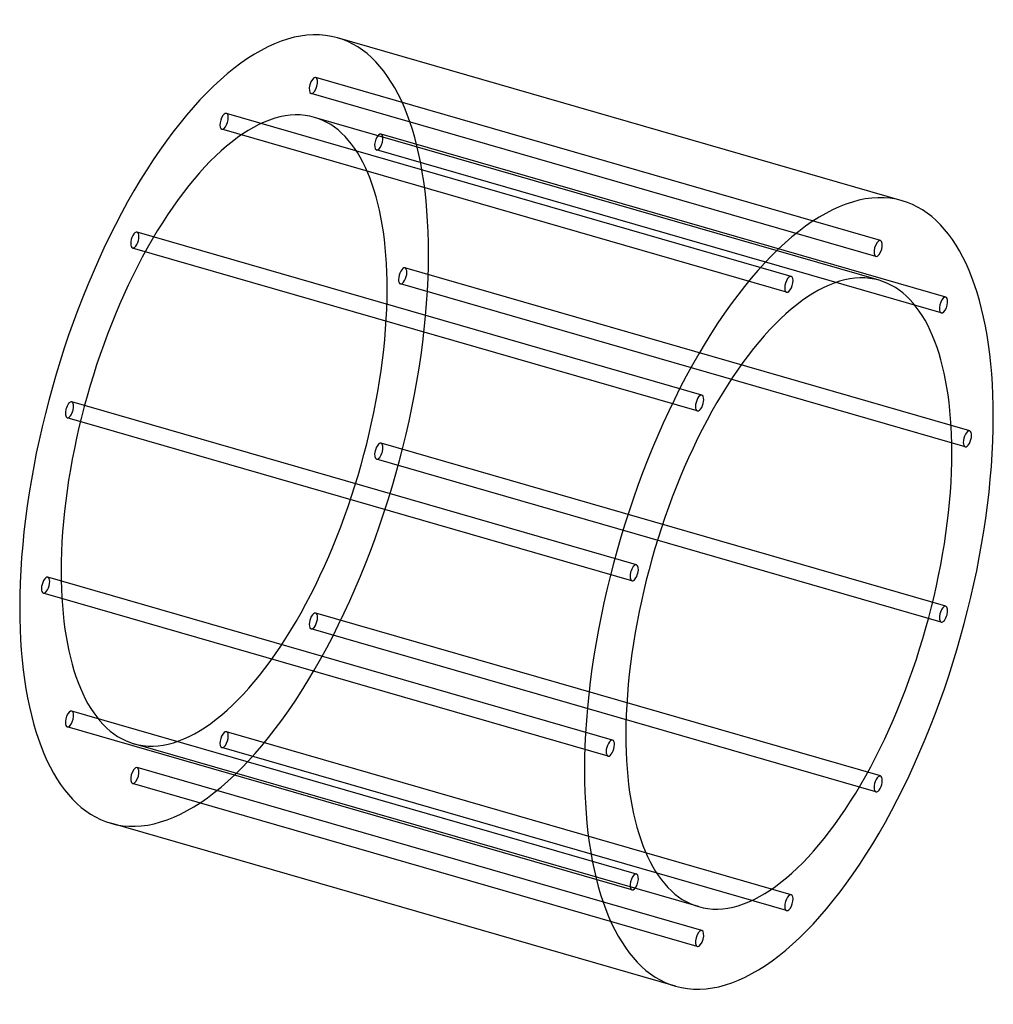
# Model space of a CAD drawing. Header units: millimetres. Extents: x -470 to 470, y -476 to 476.
import ezdxf

# ---------------------------------------------------------------- set-up
doc = ezdxf.new("R2010")
doc.units = ezdxf.units.MM
doc.layers.add('HIDDEN', color=7, linetype='Continuous')
doc.layers.add('THICK', color=7, linetype='Continuous')

msp = doc.modelspace()

# ---------------------------------------------------------------- linework, layer by layer
at = {"layer": 'HIDDEN'}
for p, q in [((361.27, 262.38), (-184.33, 419.88)), ((356.83, 247.01), (-188.77, 404.51)), ((275.02, 227.71), (-270.58, 385.21)), ((360.16, 223.89), (-185.43, 381.39)), ((270.58, 212.34), (-275.02, 369.84)), ((424.41, 207.7), (-121.19, 365.2)), ((419.97, 192.33), (-125.63, 349.83)), ((188.77, 112.99), (-356.83, 270.49)), ((184.33, 97.62), (-361.27, 255.12)), ((447.52, 78.33), (-98.08, 235.83)), ((443.08, 62.95), (-102.52, 220.45)), ((125.63, -51.05), (-419.97, 106.45)), ((121.19, -66.42), (-424.41, 91.08)), ((424.41, -91.08), (-121.19, 66.42)), ((419.97, -106.45), (-125.63, 51.05)), ((102.52, -220.45), (-443.08, -62.95)), ((98.08, -235.83), (-447.52, -78.33)), ((361.27, -255.12), (-184.33, -97.62)), ((356.83, -270.49), (-188.77, -112.99)), ((125.63, -349.83), (-419.97, -192.33)), ((121.19, -365.2), (-424.41, -207.7)), ((275.02, -369.84), (-270.58, -212.34)), ((185.43, -381.39), (-360.16, -223.89)), ((270.58, -385.21), (-275.02, -227.71)), ((188.77, -404.51), (-356.83, -247.01)), ((184.33, -419.88), (-361.27, -262.38))]:
    msp.add_line(p, q, dxfattribs=at)
for centre, major_axis, start_param, end_param in [((-272.8, 78.75), (109.55, 379.5), -0.982794, 0), ((-186.55, 412.19), (-2.22, -7.69), -3.077189, -0.000096), ((-186.55, 412.19), (-2.22, -7.69), 0.064404, 3.141497), ((-186.55, 412.19), (-2.22, -7.69), 3.141497, 3.205996), ((-186.55, 412.19), (-2.22, -7.69), -0.000096, 0.064404), ((-272.8, 78.75), (-87.37, -302.64), -3.141592, -0.982794), ((-272.8, 377.53), (-2.22, -7.69), -2.55359, 0.000007), ((-272.8, 377.53), (-2.22, -7.69), -3.141586, -2.55359), ((-272.8, 377.53), (-2.22, -7.69), 0.588003, 3.141599), ((-272.8, 78.75), (-87.37, -302.64), 2.158799, 3.141593), ((-272.8, 377.53), (-2.22, -7.69), 0.000007, 0.588003), ((-123.41, 357.51), (-2.22, -7.69), -3.141501, -0.459195), ((-123.41, 357.51), (-2.22, -7.69), 0.000091, 2.682398), ((-123.41, 357.51), (-2.22, -7.69), 2.682398, 3.141684), ((-123.41, 357.51), (-2.22, -7.69), -0.459195, 0.000091), ((-359.05, 262.81), (-2.22, -7.69), -2.029991, -0.000037), ((-359.05, 262.81), (-2.22, -7.69), 3.141556, 4.253194), ((-359.05, 262.81), (-2.22, -7.69), 1.111601, 3.141556), ((-359.05, 262.81), (-2.22, -7.69), -0.000037, 1.111601), ((-272.8, 78.75), (109.55, 379.5), -3.141593, -0.982794), ((-100.3, 228.14), (-2.22, -7.69), -3.141586, -0.982794), ((-100.3, 228.14), (-2.22, -7.69), 0.000007, 2.158799), ((-100.3, 228.14), (-2.22, -7.69), 2.158799, 3.141599), ((-100.3, 228.14), (-2.22, -7.69), -0.982794, 0.000007), ((-272.8, 78.75), (-87.37, -302.64), 0, 2.158799), ((-422.19, 98.76), (-2.22, -7.69), -3.141582, -1.506392), ((-422.19, 98.76), (-2.22, -7.69), 1.6352, 3.141604), ((-422.19, 98.76), (-2.22, -7.69), -1.506392, 0.000011), ((-422.19, 98.76), (-2.22, -7.69), 0.000011, 1.6352), ((-123.41, 58.74), (-2.22, -7.69), -3.141582, -1.506392), ((-123.41, 58.74), (-2.22, -7.69), -1.506392, 0.000011), ((-123.41, 58.74), (-2.22, -7.69), 0.000011, 1.6352), ((-123.41, 58.74), (-2.22, -7.69), 1.6352, 3.141604), ((-445.3, -70.64), (-2.22, -7.69), -3.141586, -0.982794), ((-445.3, -70.64), (-2.22, -7.69), 2.158799, 3.141599), ((-272.8, 78.75), (-87.37, -302.64), -0.982794, 0), ((-445.3, -70.64), (-2.22, -7.69), -0.982794, 0.000007), ((-445.3, -70.64), (-2.22, -7.69), 0.000007, 2.158799), ((-186.55, -105.31), (-2.22, -7.69), -2.029991, -0.000037), ((-186.55, -105.31), (-2.22, -7.69), 3.141556, 4.253194), ((-186.55, -105.31), (-2.22, -7.69), 1.111601, 3.141556), ((-186.55, -105.31), (-2.22, -7.69), -0.000037, 1.111601), ((-422.19, -200.01), (-2.22, -7.69), -3.141501, -0.459195), ((-422.19, -200.01), (-2.22, -7.69), 0.000091, 2.682398), ((-422.19, -200.01), (-2.22, -7.69), 2.682398, 3.141684), ((-422.19, -200.01), (-2.22, -7.69), -0.459195, 0.000091), ((-272.8, -220.03), (-2.22, -7.69), -2.55359, 0.000007), ((-272.8, -220.03), (-2.22, -7.69), -3.141586, -2.55359), ((-272.8, -220.03), (-2.22, -7.69), 0.588003, 3.141599), ((-272.8, -220.03), (-2.22, -7.69), 0.000007, 0.588003), ((-359.05, -254.69), (-2.22, -7.69), -3.077189, -0.000096), ((-359.05, -254.69), (-2.22, -7.69), 0.064404, 3.141497), ((-359.05, -254.69), (-2.22, -7.69), 3.141497, 3.205996), ((-359.05, -254.69), (-2.22, -7.69), -0.000096, 0.064404)]:
    msp.add_ellipse(centre, major_axis=major_axis, ratio=0.433013, start_param=start_param, end_param=end_param, dxfattribs=at)
at = {"layer": 'THICK'}
for p, q in [((382.35, 300.75), (-163.24, 458.25)), ((163.24, -458.25), (-382.35, -300.75))]:
    msp.add_line(p, q, dxfattribs=at)
for centre, major_axis, start_param, end_param in [((-272.8, 78.75), (109.55, 379.5), 0, 2.158799), ((272.8, -78.75), (-109.55, -379.5), -3.141593, -0.982794), ((272.8, -78.75), (-109.55, -379.5), 2.158799, 3.141593), ((359.05, 254.69), (2.22, 7.69), 0.064404, 3.141497), ((359.05, 254.69), (2.22, 7.69), -3.077189, -0.000096), ((359.05, 254.69), (2.22, 7.69), -0.000096, 0.064404), ((359.05, 254.69), (2.22, 7.69), 3.141497, 3.205996), ((272.8, -78.75), (87.37, 302.64), 0, 2.158799), ((272.8, 220.03), (2.22, 7.69), 0.588003, 3.141599), ((272.8, 220.03), (2.22, 7.69), 0.000007, 0.588003), ((272.8, 220.03), (2.22, 7.69), -2.55359, 0.000007), ((272.8, -78.75), (87.37, 302.64), -0.982794, 0), ((272.8, 220.03), (2.22, 7.69), -3.141586, -2.55359), ((422.19, 200.01), (2.22, 7.69), 0.000091, 2.682398), ((422.19, 200.01), (2.22, 7.69), -3.141501, -0.459195), ((422.19, 200.01), (2.22, 7.69), -0.459195, 0.000091), ((422.19, 200.01), (2.22, 7.69), 2.682398, 3.141684), ((186.55, 105.31), (2.22, 7.69), 1.111601, 3.141556), ((186.55, 105.31), (2.22, 7.69), -0.000037, 1.111601), ((186.55, 105.31), (2.22, 7.69), -2.029991, -0.000037), ((186.55, 105.31), (2.22, 7.69), 3.141556, 4.253194), ((272.8, -78.75), (-109.55, -379.5), 0, 2.158799), ((445.3, 70.64), (2.22, 7.69), 0.000007, 2.158799), ((445.3, 70.64), (2.22, 7.69), -0.982794, 0.000007), ((445.3, 70.64), (2.22, 7.69), 2.158799, 3.141599), ((445.3, 70.64), (2.22, 7.69), -3.141586, -0.982794), ((272.8, -78.75), (87.37, 302.64), -3.141592, -0.982794), ((123.41, -58.74), (2.22, 7.69), 0.000011, 1.6352), ((123.41, -58.74), (2.22, 7.69), -1.506392, 0.000011), ((123.41, -58.74), (2.22, 7.69), 1.6352, 3.141604), ((123.41, -58.74), (2.22, 7.69), -3.141582, -1.506392), ((-272.8, 78.75), (109.55, 379.5), 2.158799, 3.141593), ((422.19, -98.76), (2.22, 7.69), 0.000011, 1.6352), ((422.19, -98.76), (2.22, 7.69), -1.506392, 0.000011), ((422.19, -98.76), (2.22, 7.69), 1.6352, 3.141604), ((422.19, -98.76), (2.22, 7.69), -3.141582, -1.506392), ((272.8, -78.75), (87.37, 302.64), 2.158799, 3.141593), ((100.3, -228.14), (2.22, 7.69), 0.000007, 2.158799), ((100.3, -228.14), (2.22, 7.69), -3.141586, -0.982794), ((100.3, -228.14), (2.22, 7.69), -0.982794, 0.000007), ((100.3, -228.14), (2.22, 7.69), 2.158799, 3.141599), ((272.8, -78.75), (-109.55, -379.5), -0.982794, 0), ((359.05, -262.81), (2.22, 7.69), -0.000037, 1.111601), ((359.05, -262.81), (2.22, 7.69), -2.029991, -0.000037), ((359.05, -262.81), (2.22, 7.69), 1.111601, 3.141556), ((359.05, -262.81), (2.22, 7.69), 3.141556, 4.253194), ((123.41, -357.51), (2.22, 7.69), 0.000091, 2.682398), ((123.41, -357.51), (2.22, 7.69), -3.141501, -0.459195), ((123.41, -357.51), (2.22, 7.69), -0.459195, 0.000091), ((123.41, -357.51), (2.22, 7.69), 2.682398, 3.141684), ((272.8, -377.53), (2.22, 7.69), 0.588003, 3.141599), ((272.8, -377.53), (2.22, 7.69), 0.000007, 0.588003), ((272.8, -377.53), (2.22, 7.69), -2.55359, 0.000007), ((272.8, -377.53), (2.22, 7.69), -3.141586, -2.55359), ((186.55, -412.19), (2.22, 7.69), 0.064404, 3.141497), ((186.55, -412.19), (2.22, 7.69), -3.077189, -0.000096), ((186.55, -412.19), (2.22, 7.69), -0.000096, 0.064404), ((186.55, -412.19), (2.22, 7.69), 3.141497, 3.205996)]:
    msp.add_ellipse(centre, major_axis=major_axis, ratio=0.433013, start_param=start_param, end_param=end_param, dxfattribs=at)

doc.saveas('drawing.dxf')
